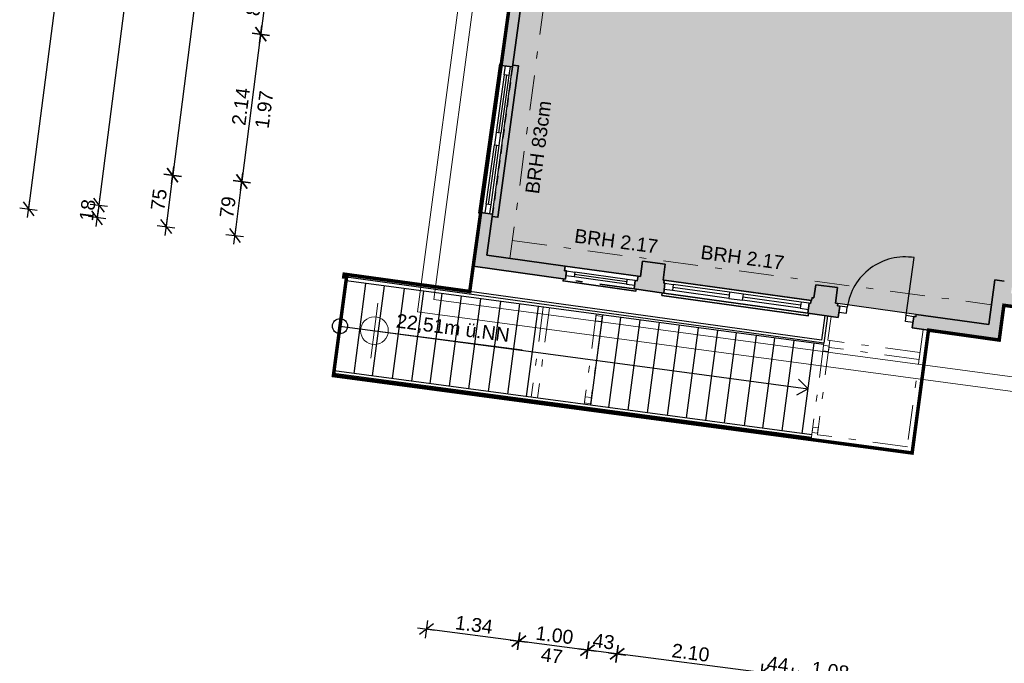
# Model space of a CAD drawing. Header units: metres. Extents: x 344109.8 to 344204.8, y 5709458.9 to 5709547.2.
# Tile 2 of 38: x 344120 to 344134.2, y 5709475 to 5709484.3. Entities that reach past the tile are written whole.
import ezdxf
from ezdxf.enums import TextEntityAlignment as Align

# ---------------------------------------------------------------- set-up
doc = ezdxf.new("R2010")
doc.units = ezdxf.units.M
for name, pattern in [('AUSGEZOGEN', [0]), ('DASHDOT', [1, 0.5, -0.25, 0, -0.25]), ('DASHED', [19.05, 12.7, -6.35])]:
    doc.linetypes.add(name, pattern=pattern)
doc.layers.add('Bemassung', color=7, linetype='Continuous')
doc.layers.add('Polygonflächen', color=7, linetype='Continuous')
doc.layers.add('BGF', color=2, linetype='Continuous', plot=False)
for name, color, linetype, lineweight in [('Dach', 6, 'AUSGEZOGEN', 13), ('Decke', 7, 'DASHDOT', 18), ('Fenster', 7, 'AUSGEZOGEN', 25), ('Geländer', 7, 'Continuous', 25), ('Schraffur', 8, 'Continuous', 25), ('Text', 7, 'Continuous', 13), ('Treppe', 7, 'AUSGEZOGEN', 25), ('Türen', 7, 'AUSGEZOGEN', 25), ('Unterzug', 7, 'DASHDOT', 18), ('Wand', 7, 'AUSGEZOGEN', 35)]:
    doc.layers.add(name, color=color, linetype=linetype, lineweight=lineweight)
doc.styles.get("Standard").update_dxf_attribs({"font": 'arial.ttf'})
doc.dimstyles.new('1', dxfattribs={"dimtxt": 0.2, "dimasz": 0.005, "dimexe": 0.08, "dimexo": 0, "dimgap": 0.05, "dimtad": 3, "dimzin": 3, "dimdsep": 46, "dimtxsty": 'Standard', "dimblk": '1000hands_BEMPFEIL', "dimcen": 1, "dimdle": 0.08, "dimse1": 1, "dimse2": 1, "dimclre": 256, "dimazin": 2, "dimtfac": 1, "dimtix": 1, "dimtmove": 2, "dimatfit": 3, "dimldrblk": '1000hands_BEMPFEIL', "dimfxl": 1, "dimtolj": 1, "dimtzin": 0, "dimarcsym": 0})
doc.dimstyles.new('Copy of 1', dxfattribs={"dimtxt": 0.2, "dimasz": 0.005, "dimexe": 0.08, "dimexo": 0, "dimgap": 0.05, "dimtad": 3, "dimdec": 0, "dimlfac": 100, "dimzin": 3, "dimdsep": 46, "dimtxsty": 'Standard', "dimblk": '1000hands_BEMPFEIL', "dimcen": 1, "dimdle": 0.08, "dimse1": 1, "dimse2": 1, "dimclre": 256, "dimazin": 2, "dimtfac": 1, "dimtdec": 0, "dimtix": 1, "dimtmove": 2, "dimatfit": 3, "dimldrblk": '1000hands_BEMPFEIL', "dimfxl": 1, "dimtolj": 1, "dimtzin": 0, "dimarcsym": 0})

# ---------------------------------------------------------------- blocks, each defined once
blk = doc.blocks.new('1000hands_BEMPFEIL')
at = {"color": 0}
for p, q in [((-25.4, 0), (25.4, 0)), ((-18, -18), (18, 18)), ((0, -25.4), (0, 25.4))]:
    blk.add_line(p, q, dxfattribs=at)
blk = doc.blocks.new('*D115')
at = {"layer": 'Bemassung', "color": 0, "lineweight": -2, "transparency": 16777216}
blk.add_line((344134.932, 5709474.37), (344133.772, 5709474.52), dxfattribs=at)
at = {"layer": 'Defpoints', "color": 0, "transparency": 16777216}
for p in [(344134.496, 5709480.17, 0), (344135.666, 5709480.013, 0), (344133.767, 5709474.52)]:
    blk.add_point(p, dxfattribs=at)
at = {"layer": 'Bemassung', "color": 0, "lineweight": -2, "transparency": 16777216, "xscale": 0.005, "yscale": 0.005, "zscale": 0.005}
for p, rotation in [((344133.767, 5709474.52), 172.6453569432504), ((344134.937, 5709474.369), 352.6453569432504)]:
    blk.add_blockref('1000hands_BEMPFEIL', p, dxfattribs=dict(at, rotation=rotation))
at = {"layer": 'Bemassung', "color": 0, "transparency": 16777216, "insert": (344134.371, 5709474.596), "char_height": 0.2, "attachment_point": 5, "rotation": 352.6454}
blk.add_mtext('\\A1;1.18', dxfattribs=at)
blk = doc.blocks.new('*D116')
at = {"layer": 'Bemassung', "color": 0, "lineweight": -2, "transparency": 16777216}
blk.add_line((344133.762, 5709474.521), (344132.255, 5709474.715), dxfattribs=at)
at = {"layer": 'Defpoints', "color": 0, "transparency": 16777216}
for p in [(344134.496, 5709480.17, 0), (344132.917, 5709479.879, 0), (344132.25, 5709474.716)]:
    blk.add_point(p, dxfattribs=at)
at = {"layer": 'Bemassung', "color": 0, "lineweight": -2, "transparency": 16777216, "xscale": 0.005, "yscale": 0.005, "zscale": 0.005}
for p, rotation in [((344132.25, 5709474.716), 172.6453569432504), ((344133.767, 5709474.52), 352.6453569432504)]:
    blk.add_blockref('1000hands_BEMPFEIL', p, dxfattribs=dict(at, rotation=rotation))
at = {"layer": 'Bemassung', "color": 0, "transparency": 16777216, "insert": (344133.028, 5709474.769), "char_height": 0.2, "attachment_point": 5, "rotation": 352.6454}
blk.add_mtext('\\A1;1.53', dxfattribs=at)
blk = doc.blocks.new('*D117')
at = {"layer": 'Bemassung', "color": 0, "lineweight": -2, "transparency": 16777216}
blk.add_line((344132.245, 5709474.717), (344131.184, 5709474.854), dxfattribs=at)
at = {"layer": 'Defpoints', "color": 0, "transparency": 16777216}
for p in [(344131.847, 5709480.029, 0), (344132.917, 5709479.879, 0), (344131.179, 5709474.854)]:
    blk.add_point(p, dxfattribs=at)
at = {"layer": 'Bemassung', "color": 0, "lineweight": -2, "transparency": 16777216, "xscale": 0.005, "yscale": 0.005, "zscale": 0.005}
for p, rotation in [((344131.179, 5709474.854), 172.6453569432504), ((344132.25, 5709474.716), 352.6453569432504)]:
    blk.add_blockref('1000hands_BEMPFEIL', p, dxfattribs=dict(at, rotation=rotation))
at = {"layer": 'Bemassung', "color": 0, "transparency": 16777216, "insert": (344131.734, 5709474.936), "char_height": 0.2, "attachment_point": 5, "rotation": 352.6454}
blk.add_mtext('\\A1;1.08', dxfattribs=at)
blk = doc.blocks.new('*D118')
at = {"layer": 'Bemassung', "color": 0, "lineweight": -2, "transparency": 16777216}
blk.add_line((344131.174, 5709474.855), (344130.748, 5709474.91), dxfattribs=at)
at = {"layer": 'Defpoints', "color": 0, "transparency": 16777216}
for p in [(344131.412, 5709480.09, 0), (344131.847, 5709480.029, 0), (344130.743, 5709474.911)]:
    blk.add_point(p, dxfattribs=at)
at = {"layer": 'Bemassung', "color": 0, "lineweight": -2, "transparency": 16777216, "xscale": 0.005, "yscale": 0.005, "zscale": 0.005}
for p, rotation in [((344130.743, 5709474.911), 172.6453569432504), ((344131.179, 5709474.854), 352.6453569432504)]:
    blk.add_blockref('1000hands_BEMPFEIL', p, dxfattribs=dict(at, rotation=rotation))
at = {"layer": 'Bemassung', "color": 0, "transparency": 16777216, "insert": (344130.98, 5709475.031), "char_height": 0.2, "attachment_point": 5, "rotation": 352.6454}
blk.add_mtext('\\A1;44', dxfattribs=at)
blk = doc.blocks.new('*D119')
at = {"layer": 'Bemassung', "color": 0, "lineweight": -2, "transparency": 16777216}
blk.add_line((344130.738, 5709474.911), (344128.665, 5709475.179), dxfattribs=at)
at = {"layer": 'Defpoints', "color": 0, "transparency": 16777216}
for p in [(344129.332, 5709480.381, 0), (344131.412, 5709480.09, 0), (344128.66, 5709475.179)]:
    blk.add_point(p, dxfattribs=at)
at = {"layer": 'Bemassung', "color": 0, "lineweight": -2, "transparency": 16777216, "xscale": 0.005, "yscale": 0.005, "zscale": 0.005}
for p, rotation in [((344128.66, 5709475.179), 172.6453569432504), ((344130.743, 5709474.911), 352.6453569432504)]:
    blk.add_blockref('1000hands_BEMPFEIL', p, dxfattribs=dict(at, rotation=rotation))
at = {"layer": 'Bemassung', "color": 0, "transparency": 16777216, "insert": (344129.721, 5709475.196), "char_height": 0.2, "attachment_point": 5, "rotation": 352.6454}
blk.add_mtext('\\A1;2.10', dxfattribs=at)
blk = doc.blocks.new('*D120')
at = {"layer": 'Bemassung', "color": 0, "lineweight": -2, "transparency": 16777216}
blk.add_line((344128.655, 5709475.18), (344128.239, 5709475.234), dxfattribs=at)
at = {"layer": 'Defpoints', "color": 0, "transparency": 16777216}
for p in [(344128.906, 5709480.441, 0), (344129.332, 5709480.381, 0), (344128.234, 5709475.234)]:
    blk.add_point(p, dxfattribs=at)
at = {"layer": 'Bemassung', "color": 0, "lineweight": -2, "transparency": 16777216, "xscale": 0.005, "yscale": 0.005, "zscale": 0.005}
for p, rotation in [((344128.234, 5709475.234), 172.6453569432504), ((344128.66, 5709475.179), 352.6453569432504)]:
    blk.add_blockref('1000hands_BEMPFEIL', p, dxfattribs=dict(at, rotation=rotation))
at = {"layer": 'Bemassung', "color": 0, "transparency": 16777216, "insert": (344128.467, 5709475.358), "char_height": 0.2, "attachment_point": 5, "rotation": 352.6454}
blk.add_mtext('\\A1;43', dxfattribs=at)
blk = doc.blocks.new('*D121')
at = {"layer": 'Bemassung', "color": 0, "lineweight": -2, "transparency": 16777216}
blk.add_line((344128.229, 5709475.235), (344127.247, 5709475.362), dxfattribs=at)
at = {"layer": 'Defpoints', "color": 0, "transparency": 16777216}
for p in [(344127.916, 5709480.579, 0), (344128.906, 5709480.441, 0), (344127.242, 5709475.362)]:
    blk.add_point(p, dxfattribs=at)
at = {"layer": 'Bemassung', "color": 0, "lineweight": -2, "transparency": 16777216, "xscale": 0.005, "yscale": 0.005, "zscale": 0.005}
for p, rotation in [((344127.242, 5709475.362), 172.6453569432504), ((344128.234, 5709475.234), 352.6453569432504)]:
    blk.add_blockref('1000hands_BEMPFEIL', p, dxfattribs=dict(at, rotation=rotation))
at = {"layer": 'Bemassung', "color": 0, "transparency": 16777216, "insert": (344127.758, 5709475.449), "char_height": 0.2, "attachment_point": 5, "rotation": 352.6454}
blk.add_mtext('\\A1;1.00', dxfattribs=at)
blk = doc.blocks.new('*D122')
at = {"layer": 'Bemassung', "color": 0, "lineweight": -2, "transparency": 16777216}
blk.add_line((344127.237, 5709475.363), (344125.915, 5709475.534), dxfattribs=at)
at = {"layer": 'Defpoints', "color": 0, "transparency": 16777216}
for p in [(344126.585, 5709480.766, 0), (344127.916, 5709480.579, 0), (344125.91, 5709475.534)]:
    blk.add_point(p, dxfattribs=at)
at = {"layer": 'Bemassung', "color": 0, "lineweight": -2, "transparency": 16777216, "xscale": 0.005, "yscale": 0.005, "zscale": 0.005}
for p, rotation in [((344125.91, 5709475.534), 172.6453569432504), ((344127.242, 5709475.362), 352.6453569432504)]:
    blk.add_blockref('1000hands_BEMPFEIL', p, dxfattribs=dict(at, rotation=rotation))
at = {"layer": 'Bemassung', "color": 0, "transparency": 16777216, "insert": (344126.596, 5709475.599), "char_height": 0.2, "attachment_point": 5, "rotation": 352.6454}
blk.add_mtext('\\A1;1.34', dxfattribs=at)
blk = doc.blocks.new('*D125')
at = {"layer": 'Bemassung', "color": 0, "lineweight": -2, "transparency": 16777216}
blk.add_line((344136.263, 5709473.19), (344133.466, 5709473.551), dxfattribs=at)
at = {"layer": 'Defpoints', "color": 0, "transparency": 16777216}
for p in [(344134.342, 5709480.377, 0), (344137.147, 5709480.002, 0), (344133.461, 5709473.551)]:
    blk.add_point(p, dxfattribs=at)
at = {"layer": 'Bemassung', "color": 0, "lineweight": -2, "transparency": 16777216, "xscale": 0.005, "yscale": 0.005, "zscale": 0.005}
for p, rotation in [((344133.461, 5709473.551), 172.6453569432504), ((344136.268, 5709473.189), 352.6453569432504)]:
    blk.add_blockref('1000hands_BEMPFEIL', p, dxfattribs=dict(at, rotation=rotation))
at = {"layer": 'Bemassung', "color": 0, "transparency": 16777216, "insert": (344134.884, 5709473.521), "char_height": 0.2, "attachment_point": 5, "rotation": 352.6454}
blk.add_mtext('\\A1;2.83', dxfattribs=at)
blk = doc.blocks.new('*D126')
at = {"layer": 'Bemassung', "color": 0, "lineweight": -2, "transparency": 16777216}
for p, q in [((344133.196, 5709473.586), (344133.191, 5709473.586)), ((344133.461, 5709473.551), (344133.201, 5709473.585)), ((344133.466, 5709473.551), (344133.471, 5709473.55))]:
    blk.add_line(p, q, dxfattribs=at)
at = {"layer": 'Defpoints', "color": 0, "transparency": 16777216}
for p in [(344134.342, 5709480.377, 0), (344134.02, 5709479.926, 0), (344133.201, 5709473.585)]:
    blk.add_point(p, dxfattribs=at)
at = {"layer": 'Bemassung', "color": 0, "lineweight": -2, "transparency": 16777216, "xscale": 0.005, "yscale": 0.005, "zscale": 0.005}
for p, rotation in [((344133.201, 5709473.585), 352.6453569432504), ((344133.461, 5709473.551), 172.6453569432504)]:
    blk.add_blockref('1000hands_BEMPFEIL', p, dxfattribs=dict(at, rotation=rotation))
at = {"layer": 'Bemassung', "color": 0, "transparency": 16777216, "insert": (344133.351, 5709473.719), "char_height": 0.2, "attachment_point": 5, "rotation": 352.6454}
blk.add_mtext('\\A1;26', dxfattribs=at)
blk = doc.blocks.new('*D127')
at = {"layer": 'Bemassung', "color": 0, "lineweight": -2, "transparency": 16777216}
blk.add_line((344133.196, 5709473.586), (344125.962, 5709474.519), dxfattribs=at)
at = {"layer": 'Defpoints', "color": 0, "transparency": 16777216}
for p in [(344126.783, 5709480.925, 0), (344134.02, 5709479.926, 0), (344125.957, 5709474.52)]:
    blk.add_point(p, dxfattribs=at)
at = {"layer": 'Bemassung', "color": 0, "lineweight": -2, "transparency": 16777216, "xscale": 0.005, "yscale": 0.005, "zscale": 0.005}
for p, rotation in [((344125.957, 5709474.52), 172.6453569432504), ((344133.201, 5709473.585), 352.6453569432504)]:
    blk.add_blockref('1000hands_BEMPFEIL', p, dxfattribs=dict(at, rotation=rotation))
at = {"layer": 'Bemassung', "color": 0, "transparency": 16777216, "insert": (344129.598, 5709474.203), "char_height": 0.2, "attachment_point": 5, "rotation": 352.6454}
blk.add_mtext('\\A1;7.30', dxfattribs=at)
blk = doc.blocks.new('*D128')
at = {"layer": 'Bemassung', "color": 0, "lineweight": -2, "transparency": 16777216}
for p, q in [((344125.777, 5709474.543), (344125.772, 5709474.544)), ((344125.957, 5709474.52), (344125.782, 5709474.543)), ((344125.962, 5709474.519), (344125.967, 5709474.519))]:
    blk.add_line(p, q, dxfattribs=at)
at = {"layer": 'Defpoints', "color": 0, "transparency": 16777216}
for p in [(344126.783, 5709480.925, 0), (344126.585, 5709480.766, 0), (344125.782, 5709474.543)]:
    blk.add_point(p, dxfattribs=at)
at = {"layer": 'Bemassung', "color": 0, "lineweight": -2, "transparency": 16777216, "xscale": 0.005, "yscale": 0.005, "zscale": 0.005}
for p, rotation in [((344125.782, 5709474.543), 352.6453569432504), ((344125.957, 5709474.52), 172.6453569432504)]:
    blk.add_blockref('1000hands_BEMPFEIL', p, dxfattribs=dict(at, rotation=rotation))
at = {"layer": 'Bemassung', "color": 0, "transparency": 16777216, "insert": (344125.889, 5709474.682), "char_height": 0.2, "attachment_point": 5, "rotation": 352.6454}
blk.add_mtext('\\A1;18', dxfattribs=at)
blk = doc.blocks.new('*D245')
at = {"layer": 'Bemassung', "color": 0, "lineweight": -2, "transparency": 16777216}
blk.add_line((344123.624, 5709484.909), (344123.521, 5709484.116), dxfattribs=at)
at = {"layer": 'Defpoints', "color": 0, "transparency": 16777216}
for p in [(344127.099, 5709484.465, 0), (344123.521, 5709484.111), (344126.988, 5709483.663, 0)]:
    blk.add_point(p, dxfattribs=at)
at = {"layer": 'Bemassung', "color": 0, "lineweight": -2, "transparency": 16777216, "xscale": 0.005, "yscale": 0.005, "zscale": 0.005}
for p, rotation in [((344123.624, 5709484.914), 82.6453569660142), ((344123.521, 5709484.111), 262.6453569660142)]:
    blk.add_blockref('1000hands_BEMPFEIL', p, dxfattribs=dict(at, rotation=rotation))
at = {"layer": 'Bemassung', "color": 0, "transparency": 16777216, "insert": (344123.422, 5709484.532), "char_height": 0.2, "attachment_point": 5, "rotation": 82.6454}
blk.add_mtext('\\A1;81', dxfattribs=at)
blk = doc.blocks.new('*D246')
at = {"layer": 'Bemassung', "color": 0, "lineweight": -2, "transparency": 16777216}
blk.add_line((344123.52, 5709484.106), (344123.247, 5709481.993), dxfattribs=at)
at = {"layer": 'Defpoints', "color": 0, "transparency": 16777216}
for p in [(344126.988, 5709483.663, 0), (344123.247, 5709481.988), (344126.693, 5709481.543, 0)]:
    blk.add_point(p, dxfattribs=at)
at = {"layer": 'Bemassung', "color": 0, "lineweight": -2, "transparency": 16777216, "xscale": 0.005, "yscale": 0.005, "zscale": 0.005}
for p, rotation in [((344123.521, 5709484.111), 82.6453569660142), ((344123.247, 5709481.988), 262.6453569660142)]:
    blk.add_blockref('1000hands_BEMPFEIL', p, dxfattribs=dict(at, rotation=rotation))
at = {"layer": 'Bemassung', "color": 0, "transparency": 16777216, "insert": (344123.234, 5709483.069), "char_height": 0.2, "attachment_point": 5, "rotation": 82.6454}
blk.add_mtext('\\A1;2.14', dxfattribs=at)
blk = doc.blocks.new('*D247')
at = {"layer": 'Bemassung', "color": 0, "lineweight": -2, "transparency": 16777216}
blk.add_line((344123.246, 5709481.983), (344123.147, 5709481.214), dxfattribs=at)
at = {"layer": 'Defpoints', "color": 0, "transparency": 16777216}
for p in [(344126.693, 5709481.543, 0), (344123.146, 5709481.21), (344126.585, 5709480.766, 0)]:
    blk.add_point(p, dxfattribs=at)
at = {"layer": 'Bemassung', "color": 0, "lineweight": -2, "transparency": 16777216, "xscale": 0.005, "yscale": 0.005, "zscale": 0.005}
for p, rotation in [((344123.247, 5709481.988), 82.6453569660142), ((344123.146, 5709481.21), 262.6453569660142)]:
    blk.add_blockref('1000hands_BEMPFEIL', p, dxfattribs=dict(at, rotation=rotation))
at = {"layer": 'Bemassung', "color": 0, "transparency": 16777216, "insert": (344123.045, 5709481.618), "char_height": 0.2, "attachment_point": 5, "rotation": 82.6454}
blk.add_mtext('\\A1;79', dxfattribs=at)
blk = doc.blocks.new('*D248')
at = {"layer": 'Bemassung', "color": 0, "lineweight": -2, "transparency": 16777216}
blk.add_line((344122.37, 5709490.824), (344121.187, 5709481.653), dxfattribs=at)
at = {"layer": 'Defpoints', "color": 0, "transparency": 16777216}
for p in [(344128.029, 5709490.098, 0), (344121.186, 5709481.648), (344126.783, 5709480.925, 0)]:
    blk.add_point(p, dxfattribs=at)
at = {"layer": 'Bemassung', "color": 0, "lineweight": -2, "transparency": 16777216, "xscale": 0.005, "yscale": 0.005, "zscale": 0.005}
for p, rotation in [((344122.371, 5709490.829), 82.6453569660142), ((344121.186, 5709481.648), 262.6453569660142)]:
    blk.add_blockref('1000hands_BEMPFEIL', p, dxfattribs=dict(at, rotation=rotation))
at = {"layer": 'Bemassung', "color": 0, "transparency": 16777216, "insert": (344121.628, 5709486.258), "char_height": 0.2, "attachment_point": 5, "rotation": 82.6454}
blk.add_mtext('\\A1;9.26', dxfattribs=at)
blk = doc.blocks.new('*D249')
at = {"layer": 'Bemassung', "color": 0, "lineweight": -2, "transparency": 16777216}
for p, q in [((344121.186, 5709481.648), (344121.163, 5709481.466)), ((344121.187, 5709481.653), (344121.187, 5709481.658)), ((344121.162, 5709481.461), (344121.161, 5709481.456))]:
    blk.add_line(p, q, dxfattribs=at)
at = {"layer": 'Defpoints', "color": 0, "transparency": 16777216}
for p in [(344121.163, 5709481.466), (344126.783, 5709480.925, 0), (344126.585, 5709480.766, 0)]:
    blk.add_point(p, dxfattribs=at)
at = {"layer": 'Bemassung', "color": 0, "lineweight": -2, "transparency": 16777216, "xscale": 0.005, "yscale": 0.005, "zscale": 0.005}
for p, rotation in [((344121.186, 5709481.648), 262.6453569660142), ((344121.163, 5709481.466), 82.6453569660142)]:
    blk.add_blockref('1000hands_BEMPFEIL', p, dxfattribs=dict(at, rotation=rotation))
at = {"layer": 'Bemassung', "color": 0, "transparency": 16777216, "insert": (344121.023, 5709481.576), "char_height": 0.2, "attachment_point": 5, "rotation": 82.6454}
blk.add_mtext('\\A1;18', dxfattribs=at)
blk = doc.blocks.new('*D265')
at = {"layer": 'Bemassung', "color": 0, "lineweight": -2, "transparency": 16777216}
blk.add_line((344123.385, 5709490.875), (344122.251, 5709482.084), dxfattribs=at)
at = {"layer": 'Defpoints', "color": 0, "transparency": 16777216}
for p in [(344127.909, 5709490.296, 0), (344122.25, 5709482.079), (344126.859, 5709481.484)]:
    blk.add_point(p, dxfattribs=at)
at = {"layer": 'Bemassung', "color": 0, "lineweight": -2, "transparency": 16777216, "xscale": 0.005, "yscale": 0.005, "zscale": 0.005}
for p, rotation in [((344123.386, 5709490.88), 82.6453569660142), ((344122.25, 5709482.079), 262.6453569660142)]:
    blk.add_blockref('1000hands_BEMPFEIL', p, dxfattribs=dict(at, rotation=rotation))
at = {"layer": 'Bemassung', "color": 0, "transparency": 16777216, "insert": (344122.667, 5709486.499), "char_height": 0.2, "attachment_point": 5, "rotation": 82.6454}
blk.add_mtext('\\A1;8.87', dxfattribs=at)
blk = doc.blocks.new('*D266')
at = {"layer": 'Bemassung', "color": 0, "lineweight": -2, "transparency": 16777216}
blk.add_line((344122.249, 5709482.074), (344122.155, 5709481.342), dxfattribs=at)
at = {"layer": 'Defpoints', "color": 0, "transparency": 16777216}
for p in [(344126.859, 5709481.484), (344122.154, 5709481.338), (344126.585, 5709480.766, 0)]:
    blk.add_point(p, dxfattribs=at)
at = {"layer": 'Bemassung', "color": 0, "lineweight": -2, "transparency": 16777216, "xscale": 0.005, "yscale": 0.005, "zscale": 0.005}
for p, rotation in [((344122.25, 5709482.079), 82.6453569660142), ((344122.154, 5709481.338), 262.6453569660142)]:
    blk.add_blockref('1000hands_BEMPFEIL', p, dxfattribs=dict(at, rotation=rotation))
at = {"layer": 'Bemassung', "color": 0, "transparency": 16777216, "insert": (344122.052, 5709481.728), "char_height": 0.2, "attachment_point": 5, "rotation": 82.6454}
blk.add_mtext('\\A1;75', dxfattribs=at)
blk = doc.blocks.new('*D41')
at = {"layer": 'Bemassung', "color": 0, "lineweight": -2, "transparency": 16777216}
blk.add_line((344145.714, 5709470.962), (344125.659, 5709473.55), dxfattribs=at)
at = {"layer": 'Defpoints', "color": 0, "transparency": 16777216}
for p in [(344126.585, 5709480.766, 0), (344146.63, 5709478.018, 0), (344125.654, 5709473.551)]:
    blk.add_point(p, dxfattribs=at)
at = {"layer": 'Bemassung', "color": 0, "lineweight": -2, "transparency": 16777216, "xscale": 0.005, "yscale": 0.005, "zscale": 0.005}
for p, rotation in [((344125.654, 5709473.551), 172.6453569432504), ((344145.719, 5709470.961), 352.6453569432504)]:
    blk.add_blockref('1000hands_BEMPFEIL', p, dxfattribs=dict(at, rotation=rotation))
at = {"layer": 'Bemassung', "color": 0, "transparency": 16777216, "insert": (344135.706, 5709472.407), "char_height": 0.2, "attachment_point": 5, "rotation": 352.6454}
blk.add_mtext('\\A1;20.23', dxfattribs=at)
blk = doc.blocks.new('*D42')
at = {"layer": 'Bemassung', "color": 0, "lineweight": -2, "transparency": 16777216}
blk.add_line((344121.583, 5709492.538), (344120.171, 5709481.598), dxfattribs=at)
at = {"layer": 'Defpoints', "color": 0, "transparency": 16777216}
for p in [(344130.537, 5709491.387, 0), (344120.171, 5709481.594), (344126.585, 5709480.766, 0)]:
    blk.add_point(p, dxfattribs=at)
at = {"layer": 'Bemassung', "color": 0, "lineweight": -2, "transparency": 16777216, "xscale": 0.005, "yscale": 0.005, "zscale": 0.005}
for p, rotation in [((344121.584, 5709492.543), 82.6453569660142), ((344120.171, 5709481.594), 262.6453569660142)]:
    blk.add_blockref('1000hands_BEMPFEIL', p, dxfattribs=dict(at, rotation=rotation))
at = {"layer": 'Bemassung', "color": 0, "transparency": 16777216, "insert": (344120.727, 5709487.088), "char_height": 0.2, "attachment_point": 5, "rotation": 82.6454}
blk.add_mtext('\\A1;11.04', dxfattribs=at)

msp = doc.modelspace()

# ---------------------------------------------------------------- hatches: boundary and pattern name
at = {"layer": 'Polygonflächen'}
h = msp.add_hatch(color=134, dxfattribs=at)
h.dxf.hatch_style = 1
h.paths.add_polyline_path([(344135.358, 5709488.887), (344135.061, 5709488.927), (344135.091, 5709489.155), (344133.079, 5709489.424), (344133.049, 5709489.196), (344132.722, 5709489.239), (344132.752, 5709489.467), (344130.581, 5709489.757), (344130.552, 5709489.539), (344130.215, 5709489.584), (344130.244, 5709489.802), (344128.028, 5709490.099), (344127.946, 5709489.486), (344127.662, 5709487.396), (344127.549, 5709486.563), (344127.261, 5709484.443), (344127.152, 5709483.64), (344126.864, 5709481.52), (344126.859, 5709481.484), (344126.783, 5709480.925), (344127.912, 5709480.769), (344128.997, 5709480.618), (344129.027, 5709480.84), (344129.354, 5709480.796), (344129.323, 5709480.568), (344129.337, 5709480.566), (344131.466, 5709480.271), (344131.472, 5709480.314), (344131.498, 5709480.31), (344131.524, 5709480.501), (344131.841, 5709480.459), (344131.811, 5709480.233), (344131.845, 5709480.228), (344132.974, 5709480.071), (344134.02, 5709479.926), (344134.106, 5709480.57), (344134.244, 5709480.551)])
at = {"layer": 'Schraffur'}
h = msp.add_hatch(color=256, dxfattribs=at)
h.dxf.hatch_style = 1
h.paths.add_polyline_path([(344135.204, 5709486.829), (344135.085, 5709486.845), (344134.244, 5709480.551), (344134.106, 5709480.57), (344134.02, 5709479.926), (344132.974, 5709480.071), (344132.97, 5709480.041), (344132.94, 5709480.045), (344132.917, 5709479.879), (344134.171, 5709479.703), (344134.238, 5709480.204), (344134.496, 5709480.17), (344134.514, 5709480.303), (344134.484, 5709480.307), (344134.491, 5709480.357), (344134.342, 5709480.377)])
h = msp.add_hatch(color=256, dxfattribs=at)
h.dxf.hatch_style = 1
h.paths.add_polyline_path([(344127.261, 5709484.443), (344127.099, 5709484.465), (344126.988, 5709483.663), (344127.152, 5709483.64)])
h = msp.add_hatch(color=256, dxfattribs=at)
h.dxf.hatch_style = 1
h.paths.add_polyline_path([(344127.932, 5709480.699), (344127.903, 5709480.703), (344127.912, 5709480.769), (344126.783, 5709480.925), (344126.864, 5709481.52), (344126.693, 5709481.543), (344126.585, 5709480.766), (344127.916, 5709480.579)])
h = msp.add_hatch(color=256, dxfattribs=at)
h.dxf.hatch_style = 1
h.paths.add_polyline_path([(344129.351, 5709480.522), (344129.332, 5709480.525), (344129.337, 5709480.566), (344129.323, 5709480.568), (344129.354, 5709480.796), (344129.027, 5709480.84), (344128.997, 5709480.618), (344128.962, 5709480.623), (344128.952, 5709480.558), (344128.923, 5709480.562), (344128.906, 5709480.441), (344129.332, 5709480.381)])
h = msp.add_hatch(color=256, dxfattribs=at)
h.dxf.hatch_style = 1
h.paths.add_polyline_path([(344131.87, 5709480.193), (344131.84, 5709480.197), (344131.845, 5709480.228), (344131.811, 5709480.233), (344131.841, 5709480.459), (344131.524, 5709480.501), (344131.498, 5709480.31), (344131.472, 5709480.314), (344131.466, 5709480.271), (344131.457, 5709480.272), (344131.451, 5709480.231), (344131.431, 5709480.234), (344131.412, 5709480.09), (344131.847, 5709480.029)])

# ---------------------------------------------------------------- linework, layer by layer
at = {"layer": 'BGF', "const_width": 0.05, "elevation": 0}
msp.add_lwpolyline([(344127.909, 5709490.296), (344127.8, 5709489.507), (344127.509, 5709487.417), (344127.396, 5709486.601), (344127.394, 5709486.585), (344127.099, 5709484.465), (344126.988, 5709483.663), (344126.691, 5709481.529), (344126.585, 5709480.766), (344126.535, 5709480.403), (344124.724, 5709480.653), (344124.718, 5709480.613), (344124.758, 5709480.608), (344124.569, 5709479.191), (344132.915, 5709478.075), (344133.151, 5709479.846), (344134.171, 5709479.703), (344134.238, 5709480.204), (344134.496, 5709480.17)], dxfattribs=at)
at = {"layer": 'Dach', "elevation": 0}
for points in [[(344125.781, 5709480.108), (344127.251, 5709491.11)], [(344126.017, 5709480.288), (344127.433, 5709490.884)], [(344147.09, 5709477.473), (344126.017, 5709480.288)], [(344147.33, 5709477.229), (344125.781, 5709480.108)]]:
    msp.add_lwpolyline(points, dxfattribs=at)
at = {"layer": 'Decke', "elevation": 0}
for points in [[(344128.341, 5709490.057), (344127.115, 5709480.879)], [(344127.149, 5709481.136), (344134.058, 5709480.213)]]:
    msp.add_lwpolyline(points, dxfattribs=at)
at = {"layer": 'Fenster', "elevation": 0}
for points in [[(344127.05, 5709483.654), (344127.119, 5709483.645), (344127.101, 5709483.516), (344127.032, 5709483.526)], [(344126.892, 5709482.515), (344126.961, 5709482.506), (344126.985, 5709482.684), (344126.916, 5709482.694)], [(344126.755, 5709481.535), (344126.824, 5709481.526), (344126.842, 5709481.654), (344126.773, 5709481.663)], [(344127.932, 5709480.699), (344128.051, 5709480.682), (344128.041, 5709480.613), (344127.922, 5709480.63)], [(344128.923, 5709480.562), (344128.803, 5709480.578), (344128.794, 5709480.509), (344128.914, 5709480.493)]]:
    msp.add_lwpolyline(points, close=True, dxfattribs=at)
for points in [[(344127.032, 5709483.526), (344126.916, 5709482.694)], [(344127.067, 5709483.521), (344126.951, 5709482.689)], [(344127.101, 5709483.516), (344126.985, 5709482.684)], [(344126.773, 5709481.663), (344126.892, 5709482.515)], [(344126.808, 5709481.659), (344126.926, 5709482.511)], [(344126.842, 5709481.654), (344126.961, 5709482.506)], [(344128.799, 5709480.543), (344128.046, 5709480.648)], [(344128.804, 5709480.577), (344128.051, 5709480.682)], [(344128.794, 5709480.509), (344128.041, 5709480.613)], [(344129.351, 5709480.522), (344129.47, 5709480.506), (344129.458, 5709480.417), (344129.339, 5709480.433), (344129.351, 5709480.522)], [(344130.282, 5709480.393), (344129.47, 5709480.506)], [(344130.27, 5709480.304), (344129.458, 5709480.417)], [(344130.276, 5709480.349), (344129.464, 5709480.461)], [(344130.481, 5709480.366), (344130.282, 5709480.393), (344130.27, 5709480.304), (344130.468, 5709480.277), (344130.481, 5709480.366)], [(344131.313, 5709480.25), (344130.481, 5709480.366)], [(344131.3, 5709480.161), (344130.468, 5709480.277)], [(344131.306, 5709480.206), (344130.474, 5709480.321)], [(344131.431, 5709480.234), (344131.313, 5709480.25), (344131.3, 5709480.161), (344131.419, 5709480.145), (344131.431, 5709480.234)]]:
    msp.add_lwpolyline(points, dxfattribs=at)
at = {"layer": 'Geländer', "elevation": 0}
for points in [[(344124.718, 5709480.613), (344124.724, 5709480.653)], [(344131.609, 5709479.703), (344124.724, 5709480.653)], [(344131.643, 5709479.658), (344124.718, 5709480.613)], [(344131.656, 5709480.056), (344131.609, 5709479.703)], [(344131.695, 5709480.05), (344131.643, 5709479.658)], [(344131.462, 5709478.3), (344124.573, 5709479.22)], [(344131.458, 5709478.27), (344124.569, 5709479.191)]]:
    msp.add_lwpolyline(points, dxfattribs=at)
at = {"layer": 'Polygonflächen'}
for points in [[(344134.02, 5709479.926), (344132.974, 5709480.071), (344131.845, 5709480.228), (344131.811, 5709480.233), (344131.841, 5709480.459), (344131.524, 5709480.501), (344131.498, 5709480.31), (344131.472, 5709480.314), (344131.466, 5709480.271), (344129.337, 5709480.566), (344129.323, 5709480.568), (344129.354, 5709480.796), (344129.027, 5709480.84), (344128.997, 5709480.618), (344127.912, 5709480.769), (344126.783, 5709480.925), (344126.859, 5709481.484), (344126.864, 5709481.52), (344127.152, 5709483.64), (344127.261, 5709484.443)], [(344134.244, 5709480.551), (344134.106, 5709480.57), (344134.02, 5709479.926)]]:
    msp.add_lwpolyline(points, dxfattribs=at)
at = {"layer": 'Text', "color": 0}
for p, q in [((344125.109, 5709479.441, 0), (344125.212, 5709480.235, 0)), ((344124.764, 5709479.889, 0), (344127.293, 5709479.563, 0))]:
    msp.add_line(p, q, dxfattribs=at)
msp.add_circle((344125.161, 5709479.838, 0), 0.2, dxfattribs=at)
at = {"layer": 'Treppe', "elevation": 0}
for points in [[(344124.583, 5709479.3), (344124.758, 5709480.608)], [(344131.64, 5709479.638), (344124.752, 5709480.558)], [(344124.866, 5709479.222), (344125.039, 5709480.52)], [(344125.133, 5709479.186), (344125.307, 5709480.484)], [(344125.421, 5709479.147), (344125.594, 5709480.446)], [(344125.698, 5709479.11), (344125.872, 5709480.409)], [(344125.966, 5709479.075), (344126.139, 5709480.373)], [(344126.243, 5709479.037), (344126.417, 5709480.336)], [(344126.521, 5709479), (344126.694, 5709480.299)], [(344126.808, 5709478.962), (344126.982, 5709480.26)], [(344127.173, 5709479.58), (344127.259, 5709480.223)], [(344127.353, 5709478.889), (344127.527, 5709480.188)], [(344128.449, 5709480.064), (344128.275, 5709478.766)], [(344128.543, 5709478.73), (344128.716, 5709480.029)], [(344128.82, 5709478.693), (344128.994, 5709479.992)], [(344129.098, 5709478.656), (344129.271, 5709479.954)], [(344124.664, 5709479.904), (344127.167, 5709479.57)], [(344129.385, 5709478.618), (344129.559, 5709479.916)], [(344129.663, 5709478.58), (344129.836, 5709479.879)], [(344129.94, 5709478.543), (344130.114, 5709479.842)], [(344130.208, 5709478.508), (344130.382, 5709479.806)], [(344130.496, 5709478.469), (344130.669, 5709479.768)], [(344130.763, 5709478.433), (344130.937, 5709479.732)], [(344131.041, 5709478.396), (344131.214, 5709479.695)], [(344131.328, 5709478.358), (344131.502, 5709479.656)], [(344127.086, 5709478.925), (344127.173, 5709479.58)], [(344127.167, 5709479.57), (344131.414, 5709479.002)], [(344124.583, 5709479.3), (344124.569, 5709479.191)], [(344131.467, 5709478.339), (344124.578, 5709479.26)], [(344131.278, 5709479.139), (344131.414, 5709479.002), (344131.246, 5709478.907)]]:
    msp.add_lwpolyline(points, dxfattribs=at)
at = {"layer": 'Treppe'}
msp.add_circle((344124.664, 5709479.904, 0), 0.109, dxfattribs=at)
at = {"layer": 'Türen', "elevation": 0}
msp.add_lwpolyline([(344132.831, 5709480.06), (344132.946, 5709480.891, 0.419358), (344131.979, 5709480.178, 0.414214)], format="xyb", dxfattribs=at)
for points in [[(344131.858, 5709480.104), (344131.967, 5709480.089), (344131.979, 5709480.178), (344131.87, 5709480.193)], [(344132.927, 5709479.956), (344132.818, 5709479.971), (344132.831, 5709480.06), (344132.94, 5709480.045)]]:
    msp.add_lwpolyline(points, dxfattribs=at)
at = {"layer": 'Unterzug', "elevation": 0}
for points in [[(344127.596, 5709480.178), (344127.423, 5709478.88)], [(344127.686, 5709480.166), (344127.512, 5709478.868)], [(344128.36, 5709480.076), (344128.186, 5709478.778)], [(344128.449, 5709480.064), (344128.275, 5709478.766)], [(344131.745, 5709480.043), (344131.699, 5709479.701)], [(344133.072, 5709479.857), (344132.846, 5709478.165)], [(344133.151, 5709479.846), (344132.915, 5709478.075)], [(344131.643, 5709479.658), (344131.458, 5709478.27)], [(344131.729, 5709479.697), (344131.548, 5709478.339)], [(344133.027, 5709479.523), (344131.699, 5709479.701)], [(344133.014, 5709479.424), (344131.716, 5709479.598)], [(344132.915, 5709478.075), (344131.458, 5709478.27)], [(344132.846, 5709478.165), (344131.548, 5709478.339)]]:
    msp.add_lwpolyline(points, dxfattribs=at)
for points in [[(344128.436, 5709479.97), (344128.347, 5709479.982), (344128.357, 5709480.056), (344128.446, 5709480.045)], [(344131.708, 5709479.538), (344131.629, 5709479.549), (344131.639, 5709479.628), (344131.718, 5709479.617)], [(344128.278, 5709478.786), (344128.189, 5709478.798), (344128.201, 5709478.887), (344128.29, 5709478.875)], [(344131.55, 5709478.359), (344131.471, 5709478.369), (344131.481, 5709478.448), (344131.561, 5709478.438)]]:
    msp.add_lwpolyline(points, close=True, dxfattribs=at)
at = {"layer": 'Wand', "elevation": 0}
for points in [[(344127.099, 5709484.465), (344126.988, 5709483.663)], [(344127.261, 5709484.443), (344127.152, 5709483.64)], [(344126.967, 5709483.683), (344126.668, 5709481.532)], [(344127.156, 5709483.667), (344127.239, 5709483.656), (344126.942, 5709481.473), (344126.859, 5709481.484)], [(344126.988, 5709483.663), (344127.152, 5709483.64)], [(344126.693, 5709481.543), (344126.585, 5709480.766)], [(344126.693, 5709481.543), (344126.864, 5709481.52)], [(344126.864, 5709481.52), (344126.783, 5709480.925)], [(344127.912, 5709480.769), (344126.783, 5709480.925)], [(344128.997, 5709480.618), (344129.027, 5709480.84)], [(344129.354, 5709480.796), (344129.027, 5709480.84)], [(344129.323, 5709480.568), (344129.354, 5709480.796)], [(344127.916, 5709480.579), (344126.585, 5709480.766)], [(344127.912, 5709480.769), (344127.903, 5709480.703), (344127.932, 5709480.699), (344127.916, 5709480.579)], [(344128.962, 5709480.623), (344127.912, 5709480.769)], [(344128.936, 5709480.436), (344128.932, 5709480.409), (344127.882, 5709480.555), (344127.886, 5709480.583)], [(344128.962, 5709480.623), (344128.952, 5709480.558), (344128.923, 5709480.562), (344128.906, 5709480.441)], [(344128.997, 5709480.618), (344128.962, 5709480.623)], [(344129.337, 5709480.566), (344129.323, 5709480.568)], [(344129.337, 5709480.566), (344129.332, 5709480.525)], [(344129.332, 5709480.381), (344129.351, 5709480.522), (344129.332, 5709480.525)], [(344131.457, 5709480.272), (344129.337, 5709480.566)], [(344131.498, 5709480.31), (344131.524, 5709480.501)], [(344131.841, 5709480.459), (344131.524, 5709480.501)], [(344134.02, 5709479.926), (344134.106, 5709480.57)], [(344134.244, 5709480.551), (344134.106, 5709480.57)], [(344129.332, 5709480.381), (344128.906, 5709480.441)], [(344131.421, 5709480.088), (344131.417, 5709480.054), (344129.307, 5709480.347), (344129.312, 5709480.384)], [(344131.412, 5709480.09), (344129.332, 5709480.381)], [(344131.811, 5709480.233), (344131.841, 5709480.459)], [(344131.412, 5709480.09), (344131.431, 5709480.234), (344131.451, 5709480.231)], [(344131.457, 5709480.272), (344131.451, 5709480.231)], [(344131.466, 5709480.271), (344131.457, 5709480.272)], [(344131.498, 5709480.31), (344131.472, 5709480.314), (344131.466, 5709480.271)], [(344131.845, 5709480.228), (344131.811, 5709480.233)], [(344131.847, 5709480.029), (344131.87, 5709480.193), (344131.84, 5709480.197), (344131.845, 5709480.228)], [(344131.847, 5709480.029), (344131.412, 5709480.09)], [(344132.917, 5709479.88), (344132.94, 5709480.045), (344132.97, 5709480.041), (344132.974, 5709480.071)], [(344134.02, 5709479.926), (344132.974, 5709480.071)], [(344134.238, 5709480.204), (344134.171, 5709479.703)], [(344134.496, 5709480.17), (344134.238, 5709480.204)], [(344134.171, 5709479.703), (344132.917, 5709479.879)]]:
    msp.add_lwpolyline(points, dxfattribs=at)
at = {"layer": 'Wand', "linetype": 'DASHED', "ltscale": 0.01, "elevation": 0}
for points in [[(344126.988, 5709483.663), (344126.693, 5709481.543)], [(344127.152, 5709483.64), (344126.864, 5709481.52)]]:
    msp.add_lwpolyline(points, dxfattribs=at)
at = {"layer": 'Wand'}
for points in [[(344126.967, 5709483.683), (344126.99, 5709483.68)], [(344126.691, 5709481.529), (344126.668, 5709481.532)]]:
    msp.add_lwpolyline(points, dxfattribs=at)
at = {"layer": 'Wand', "linetype": 'DASHDOT', "elevation": 0}
msp.add_lwpolyline([(344128.906, 5709480.441), (344127.916, 5709480.579)], dxfattribs=at)

# ---------------------------------------------------------------- texts
at = {"layer": 'Text'}
for s, rotation, p in [('1.97', 82.389, (344123.57, 5709483.025, 0)), ('BRH 83cm', 82.389, (344127.523, 5709482.483, 0)), ('BRH 2.17', 352.389, (344128.648, 5709481.131, 0)), ('BRH 2.17', 352.389, (344130.469, 5709480.896, 0)), ('22,51m ü.NN', 352.6454, (344126.291, 5709479.862, 0)), ('47', 352.389, (344127.719, 5709475.154, 0))]:
    msp.add_text(s, height=0.2, rotation=rotation, dxfattribs=at).set_placement(p, align=Align.MIDDLE)

# ---------------------------------------------------------------- dimensions: what is measured, and where the dimension line sits
at = {"layer": 'Bemassung'}
for base, p1, p2, angle, dimstyle, picture, middle in [((344120.171, 5709481.594), (344130.537, 5709491.387, 0), (344126.585, 5709480.766, 0), 82.6454, '1', '*D42', (344120.727, 5709487.088)), ((344122.25, 5709482.079), (344127.909, 5709490.296, 0), (344126.859, 5709481.484), 82.6454, '1', '*D265', (344122.667, 5709486.499)), ((344121.186, 5709481.648), (344128.029, 5709490.098, 0), (344126.783, 5709480.925, 0), 82.6454, '1', '*D248', (344121.628, 5709486.258)), ((344123.521, 5709484.111), (344127.099, 5709484.465, 0), (344126.988, 5709483.663, 0), 82.6454, 'Copy of 1', '*D245', (344123.422, 5709484.532)), ((344123.247, 5709481.988), (344126.988, 5709483.663, 0), (344126.693, 5709481.543, 0), 82.6454, '1', '*D246', (344123.234, 5709483.069)), ((344122.154, 5709481.338), (344126.859, 5709481.484), (344126.585, 5709480.766, 0), 82.6454, 'Copy of 1', '*D266', (344122.052, 5709481.728)), ((344123.1461, 5709481.2095), (344126.6932, 5709481.5433, 0), (344126.5852, 5709480.7656, 0), 82.6454, 'Copy of 1', '*D247', (344123.0455, 5709481.6183)), ((344121.163, 5709481.466), (344126.783, 5709480.925, 0), (344126.585, 5709480.766, 0), 82.6454, 'Copy of 1', '*D249', (344121.023, 5709481.576)), ((344125.782, 5709474.543), (344126.783, 5709480.925, 0), (344126.585, 5709480.766, 0), 352.6454, 'Copy of 1', '*D128', (344125.889, 5709474.682)), ((344125.9567, 5709474.52), (344134.0196, 5709479.9264, 0), (344126.7835, 5709480.9252, 0), 352.6454, '1', '*D127', (344129.5984, 5709474.2034)), ((344125.654, 5709473.551), (344146.63, 5709478.018, 0), (344126.585, 5709480.766, 0), 352.6454, '1', '*D41', (344135.706, 5709472.407)), ((344125.91, 5709475.534), (344127.916, 5709480.579, 0), (344126.585, 5709480.766, 0), 352.6454, '1', '*D122', (344126.596, 5709475.599)), ((344127.242, 5709475.362), (344128.906, 5709480.441, 0), (344127.916, 5709480.579, 0), 352.6454, '1', '*D121', (344127.758, 5709475.449)), ((344128.234, 5709475.234), (344129.332, 5709480.381, 0), (344128.906, 5709480.441, 0), 352.6454, 'Copy of 1', '*D120', (344128.467, 5709475.358)), ((344128.66, 5709475.179), (344131.412, 5709480.09, 0), (344129.332, 5709480.381, 0), 352.6454, '1', '*D119', (344129.721, 5709475.196)), ((344133.201, 5709473.585), (344134.342, 5709480.377, 0), (344134.02, 5709479.926, 0), 352.6454, 'Copy of 1', '*D126', (344133.351, 5709473.719)), ((344133.461, 5709473.551), (344137.147, 5709480.002, 0), (344134.342, 5709480.377, 0), 352.6454, '1', '*D125', (344134.884, 5709473.521)), ((344130.743, 5709474.911), (344131.847, 5709480.029, 0), (344131.412, 5709480.09, 0), 352.6454, 'Copy of 1', '*D118', (344130.98, 5709475.031)), ((344132.25, 5709474.716), (344134.496, 5709480.17, 0), (344132.917, 5709479.879, 0), 352.6454, '1', '*D116', (344133.028, 5709474.769)), ((344133.767, 5709474.52), (344135.666, 5709480.013, 0), (344134.496, 5709480.17, 0), 352.6454, '1', '*D115', (344134.371, 5709474.596)), ((344131.179, 5709474.854), (344132.917, 5709479.879, 0), (344131.847, 5709480.029, 0), 352.6454, '1', '*D117', (344131.734, 5709474.936))]:
    dim = msp.add_linear_dim(base=base, p1=p1, p2=p2, angle=angle, dimstyle=dimstyle, dxfattribs=at)
    dim.commit()
    dim.dimension.update_dxf_attribs({"geometry": picture, "text_midpoint": middle})

doc.saveas('drawing.dxf')
